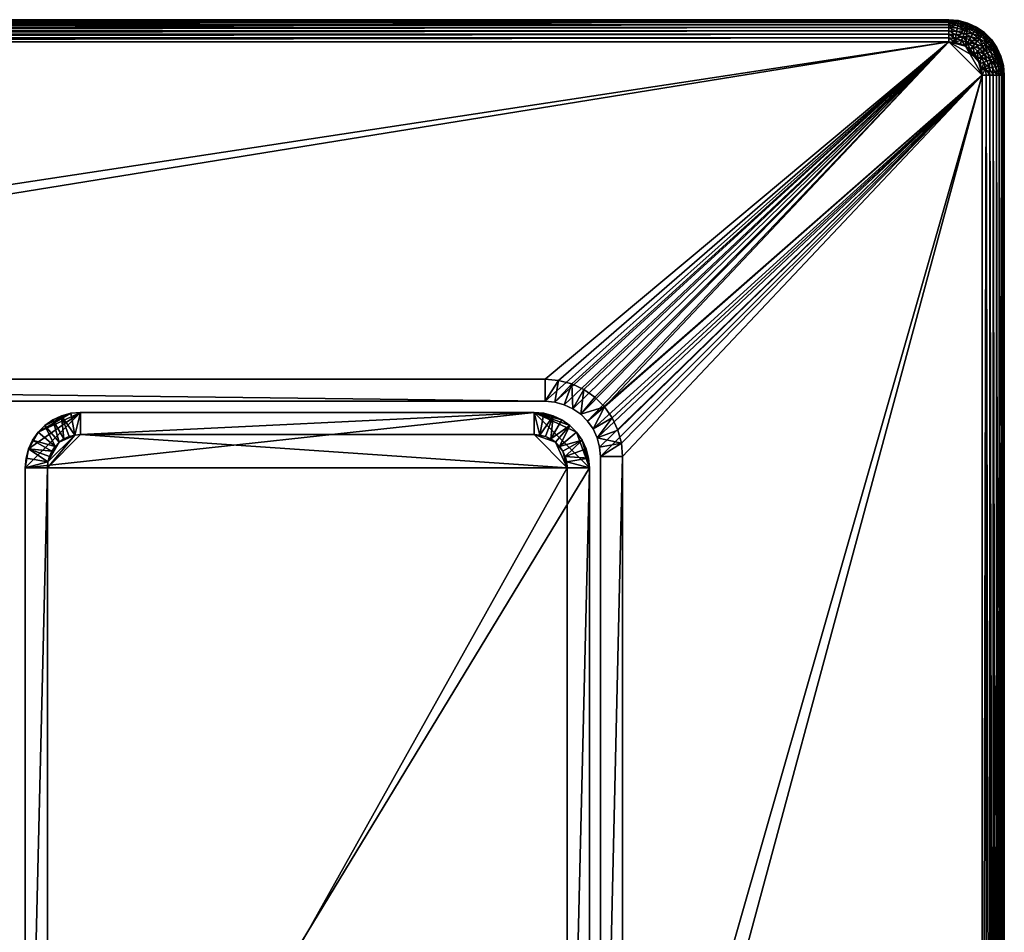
# Model space of a CAD drawing. Extents: x -124 to 124, y -82 to 82.
# Tile 4 of 4: x 34 to 124, y 0 to 82. Entities that reach past the tile are written whole.
import ezdxf

# ---------------------------------------------------------------- set-up
doc = ezdxf.new("R2010")
doc.units = 0

msp = doc.modelspace()

# ---------------------------------------------------------------- linework, layer by layer
for points in [[(118.5, 82.5), (-118.5, 82.5), (-118.5, 82.5, 8)], [(118.5, 82.5, 8), (118.5, 82.5), (-118.5, 82.5, 8)], [(118.5, 82.5), (118.5, 80.5), (-118.5, 80.5)], [(118.5, 82.5), (-118.5, 80.5), (-118.5, 82.5)], [(118.5, 82.5, 8), (-118.5, 82.5, 8), (-118.5, 82.469612, 8.347297)], [(118.5, 82.469612, 8.347297), (118.5, 82.5, 8), (-118.5, 82.469612, 8.347297)], [(118.5, 82.469612, 8.347297), (-118.5, 82.469612, 8.347297), (-118.5, 82.379387, 8.68404)], [(118.5, 82.379387, 8.68404), (118.5, 82.469612, 8.347297), (-118.5, 82.379387, 8.68404)], [(118.5, 82.379387, 8.68404), (-118.5, 82.379387, 8.68404), (-118.5, 82.232048, 9)], [(118.5, 82.232048, 9), (118.5, 82.379387, 8.68404), (-118.5, 82.232048, 9)], [(118.5, 82.232048, 9), (-118.5, 82.232048, 9), (-118.5, 82.032089, 9.285575)], [(118.5, 82.032089, 9.285575), (118.5, 82.232048, 9), (-118.5, 82.032089, 9.285575)], [(118.5, 82.032089, 9.285575), (-118.5, 82.032089, 9.285575), (-118.5, 81.785576, 9.532089)], [(118.5, 81.785576, 9.532089), (118.5, 82.032089, 9.285575), (-118.5, 81.785576, 9.532089)], [(119.36824, 82.424042), (118.5, 82.5), (118.5, 82.5, 8)], [(119.36824, 82.424042), (118.5, 82.5, 8), (119.36824, 82.424042, 8)], [(118.5, 82.5), (119.020943, 80.454422), (118.5, 80.5)], [(119.36824, 82.424042), (119.020943, 80.454422), (118.5, 82.5)], [(119.362968, 82.394119, 8.347297), (119.36824, 82.424042, 8), (118.5, 82.5, 8)], [(119.362968, 82.394119, 8.347297), (118.5, 82.5, 8), (118.5, 82.469612, 8.347297)], [(119.347298, 82.30526, 8.68404), (119.362968, 82.394119, 8.347297), (118.5, 82.469612, 8.347297)], [(119.347298, 82.30526, 8.68404), (118.5, 82.469612, 8.347297), (118.5, 82.379387, 8.68404)], [(119.321709, 82.160164, 9), (119.347298, 82.30526, 8.68404), (118.5, 82.379387, 8.68404)], [(119.321709, 82.160164, 9), (118.5, 82.379387, 8.68404), (118.5, 82.232048, 9)], [(119.286987, 81.963234, 9.285575), (118.5, 82.232048, 9), (118.5, 82.032089, 9.285575)], [(119.286987, 81.963234, 9.285575), (119.321709, 82.160164, 9), (118.5, 82.232048, 9)], [(119.244179, 81.720467, 9.532089), (118.5, 82.032089, 9.285575), (118.5, 81.785576, 9.532089)], [(119.244179, 81.720467, 9.532089), (119.286987, 81.963234, 9.285575), (118.5, 82.032089, 9.285575)], [(120.210098, 82.198463), (119.020943, 80.454422), (119.36824, 82.424042)], [(120.210098, 82.198463), (119.526062, 80.319077), (119.020943, 80.454422)], [(119.244179, 81.720467, 9.532089), (119.965752, 81.527122, 9.532089), (119.286987, 81.963234, 9.285575)], [(119.286987, 81.963234, 9.285575), (120.050064, 81.758774, 9.285575), (119.321709, 82.160164, 9)], [(119.286987, 81.963234, 9.285575), (119.965752, 81.527122, 9.532089), (120.050064, 81.758774, 9.285575)], [(119.321709, 82.160164, 9), (120.168846, 82.085121, 8.68404), (119.347298, 82.30526, 8.68404)], [(119.321709, 82.160164, 9), (120.118454, 81.946671, 9), (120.168846, 82.085121, 8.68404)], [(119.321709, 82.160164, 9), (120.050064, 81.758774, 9.285575), (120.118454, 81.946671, 9)], [(119.347298, 82.30526, 8.68404), (120.199707, 82.169914, 8.347297), (119.362968, 82.394119, 8.347297)], [(119.347298, 82.30526, 8.68404), (120.168846, 82.085121, 8.68404), (120.199707, 82.169914, 8.347297)], [(119.362968, 82.394119, 8.347297), (120.210098, 82.198463, 8), (119.36824, 82.424042, 8)], [(119.362968, 82.394119, 8.347297), (120.199707, 82.169914, 8.347297), (120.210098, 82.198463, 8)], [(120.210098, 82.198463), (119.36824, 82.424042, 8), (120.210098, 82.198463, 8)], [(120.210098, 82.198463), (119.36824, 82.424042), (119.36824, 82.424042, 8)], [(120.210098, 82.198463), (120, 80.098076), (119.526062, 80.319077)], [(121, 81.830124), (120, 80.098076), (120.210098, 82.198463)], [(120.050064, 81.758774, 9.285575), (120.866028, 81.598076, 9), (120.118454, 81.946671, 9)], [(120.118454, 81.946671, 9), (120.93969, 81.72567, 8.68404), (120.168846, 82.085121, 8.68404)], [(120.118454, 81.946671, 9), (120.866028, 81.598076, 9), (120.93969, 81.72567, 8.68404)], [(120.168846, 82.085121, 8.68404), (120.98481, 81.80381, 8.347297), (120.199707, 82.169914, 8.347297)], [(120.168846, 82.085121, 8.68404), (120.93969, 81.72567, 8.68404), (120.98481, 81.80381, 8.347297)], [(120.199707, 82.169914, 8.347297), (121, 81.830124, 8), (120.210098, 82.198463, 8)], [(120.199707, 82.169914, 8.347297), (120.98481, 81.80381, 8.347297), (121, 81.830124, 8)], [(121, 81.830124), (120.210098, 82.198463, 8), (121, 81.830124, 8)], [(121, 81.830124), (120.210098, 82.198463), (120.210098, 82.198463, 8)], [(118.5, 81.785576, 9.532089), (-118.5, 81.785576, 9.532089), (-118.5, 81.5, 9.732051)], [(118.5, 81.5, 9.732051), (118.5, 81.785576, 9.532089), (-118.5, 81.5, 9.732051)], [(118.5, 81.5, 9.732051), (-118.5, 81.5, 9.732051), (-118.5, 81.184044, 9.879385)], [(118.5, 81.184044, 9.879385), (118.5, 81.5, 9.732051), (-118.5, 81.184044, 9.879385)], [(118.5, 81.184044, 9.879385), (-118.5, 81.184044, 9.879385), (-118.5, 80.847298, 9.969616)], [(118.5, 80.847298, 9.969616), (118.5, 81.184044, 9.879385), (-118.5, 80.847298, 9.969616)], [(119.194595, 81.439232, 9.732051), (118.5, 81.785576, 9.532089), (118.5, 81.5, 9.732051)], [(119.194595, 81.439232, 9.732051), (119.244179, 81.720467, 9.532089), (118.5, 81.785576, 9.532089)], [(119.139725, 81.128075, 9.879385), (118.5, 81.5, 9.732051), (118.5, 81.184044, 9.879385)], [(119.139725, 81.128075, 9.879385), (119.194595, 81.439232, 9.732051), (118.5, 81.5, 9.732051)], [(119.081253, 80.79644, 9.969616), (118.5, 81.184044, 9.879385), (118.5, 80.847298, 9.969616)], [(119.081253, 80.79644, 9.969616), (119.139725, 81.128075, 9.879385), (118.5, 81.184044, 9.879385)], [(119.081253, 80.79644, 9.969616), (119.760017, 80.961868, 9.879385), (119.139725, 81.128075, 9.879385)], [(119.139725, 81.128075, 9.879385), (119.86808, 81.258774, 9.732051), (119.194595, 81.439232, 9.732051)], [(119.139725, 81.128075, 9.879385), (119.760017, 80.961868, 9.879385), (119.86808, 81.258774, 9.732051)], [(119.194595, 81.439232, 9.732051), (119.965752, 81.527122, 9.532089), (119.244179, 81.720467, 9.532089)], [(119.194595, 81.439232, 9.732051), (119.86808, 81.258774, 9.732051), (119.965752, 81.527122, 9.532089)], [(119.760017, 80.961868, 9.879385), (120.5, 80.964104, 9.732051), (119.86808, 81.258774, 9.732051)], [(119.86808, 81.258774, 9.732051), (120.642784, 81.211418, 9.532089), (119.965752, 81.527122, 9.532089)], [(119.86808, 81.258774, 9.732051), (120.5, 80.964104, 9.732051), (120.642784, 81.211418, 9.532089)], [(119.965752, 81.527122, 9.532089), (120.642784, 81.211418, 9.532089), (120.050064, 81.758774, 9.285575)], [(121.713936, 81.330223), (120, 80.098076), (121, 81.830124)], [(121.713936, 81.330223), (120.42836, 79.798134), (120, 80.098076)], [(120.050064, 81.758774, 9.285575), (120.642784, 81.211418, 9.532089), (120.766045, 81.424904, 9.285575)], [(120.050064, 81.758774, 9.285575), (120.766045, 81.424904, 9.285575), (120.866028, 81.598076, 9)], [(122.330223, 80.713936), (120.42836, 79.798134), (121.713936, 81.330223)], [(120.5, 80.964104, 9.732051), (121.254715, 80.782944, 9.532089), (120.642784, 81.211418, 9.532089)], [(120.642784, 81.211418, 9.532089), (121.41317, 80.971779, 9.285575), (120.766045, 81.424904, 9.285575)], [(120.642784, 81.211418, 9.532089), (121.254715, 80.782944, 9.532089), (121.41317, 80.971779, 9.285575)], [(120.766045, 81.424904, 9.285575), (121.541702, 81.124962, 9), (120.866028, 81.598076, 9)], [(120.766045, 81.424904, 9.285575), (121.41317, 80.971779, 9.285575), (121.541702, 81.124962, 9)], [(120.866028, 81.598076, 9), (121.636406, 81.237823, 8.68404), (120.93969, 81.72567, 8.68404)], [(120.866028, 81.598076, 9), (121.541702, 81.124962, 9), (121.636406, 81.237823, 8.68404)], [(120.93969, 81.72567, 8.68404), (121.694405, 81.306946, 8.347297), (120.98481, 81.80381, 8.347297)], [(120.93969, 81.72567, 8.68404), (121.636406, 81.237823, 8.68404), (121.694405, 81.306946, 8.347297)], [(120.98481, 81.80381, 8.347297), (121.713936, 81.330223, 8), (121, 81.830124, 8)], [(120.98481, 81.80381, 8.347297), (121.694405, 81.306946, 8.347297), (121.713936, 81.330223, 8)], [(121.713936, 81.330223), (121, 81.830124, 8), (121.713936, 81.330223, 8)], [(121.713936, 81.330223), (121, 81.830124), (121, 81.830124, 8)], [(121.41317, 80.971779, 9.285575), (121.971779, 80.41317, 9.285575), (121.541702, 81.124962, 9)], [(121.541702, 81.124962, 9), (122.237823, 80.636406, 8.68404), (121.636406, 81.237823, 8.68404)], [(121.541702, 81.124962, 9), (122.124962, 80.541702, 9), (122.237823, 80.636406, 8.68404)], [(121.541702, 81.124962, 9), (121.971779, 80.41317, 9.285575), (122.124962, 80.541702, 9)], [(121.636406, 81.237823, 8.68404), (122.306946, 80.694405, 8.347297), (121.694405, 81.306946, 8.347297)], [(121.636406, 81.237823, 8.68404), (122.237823, 80.636406, 8.68404), (122.306946, 80.694405, 8.347297)], [(121.694405, 81.306946, 8.347297), (122.330223, 80.713936, 8), (121.713936, 81.330223, 8)], [(121.694405, 81.306946, 8.347297), (122.306946, 80.694405, 8.347297), (122.330223, 80.713936, 8)], [(122.330223, 80.713936), (121.713936, 81.330223, 8), (122.330223, 80.713936, 8)], [(122.330223, 80.713936), (121.713936, 81.330223), (121.713936, 81.330223, 8)], [(118.5, 80.847298, 9.969616), (-118.5, 80.847298, 9.969616), (-118.5, 80.5, 10)], [(118.5, 80.5, 10), (118.5, 80.847298, 9.969616), (-118.5, 80.5, 10)], [(118.5, 80.5, 10), (-118.5, 80.5, 10), (-82, 48, 10)], [(118.5, 80.5), (-118.5, 80.5, 8), (-118.5, 80.5)], [(118.5, 80.5, 8), (-118.5, 80.5, 8), (118.5, 80.5)], [(118.5, 80.5, 8), (-82, 50, 8), (-118.5, 80.5, 8)], [(118.5, 80.5, 10), (-82, 48, 10), (82, 48, 10)], [(118.5, 80.5, 8), (82, 50, 8), (-82, 50, 8)], [(118.5, 80.5, 10), (82, 48, 10), (82.86824, 47.924038, 10)], [(118.5, 80.5, 8), (83.215538, 49.893654, 8), (82, 50, 8)], [(118.5, 80.5, 10), (82.86824, 47.924038, 10), (83.710098, 47.698463, 10)], [(118.5, 80.5, 8), (84.394142, 49.577847, 8), (83.215538, 49.893654, 8)], [(118.5, 80.5, 10), (83.710098, 47.698463, 10), (84.5, 47.330128, 10)], [(118.5, 80.5, 8), (85.5, 49.06218, 8), (84.394142, 49.577847, 8)], [(118.5, 80.5, 10), (84.5, 47.330128, 10), (85.213936, 46.830223, 10)], [(118.5, 80.5, 10), (85.213936, 46.830223, 10), (85.830223, 46.21394, 10)], [(118.5, 80.5, 8), (86.499512, 48.362312, 8), (85.5, 49.06218, 8)], [(118.5, 80.5, 10), (85.830223, 46.21394, 10), (121.5, 77.5, 10)], [(118.5, 80.5, 8), (87.362312, 47.499512, 8), (86.499512, 48.362312, 8)], [(118.5, 80.5, 8), (121.5, 77.5, 8), (87.362312, 47.499512, 8)], [(118.5, 80.5, 10), (119.020943, 80.454422, 10), (118.5, 80.847298, 9.969616)], [(119.081253, 80.79644, 9.969616), (118.5, 80.847298, 9.969616), (119.020943, 80.454422, 10)], [(119.526062, 80.319077, 10), (119.020943, 80.454422, 10), (118.5, 80.5, 10)], [(121.098076, 79, 10), (118.5, 80.5, 10), (121.5, 77.5, 10)], [(120, 80.098076, 10), (118.5, 80.5, 10), (121.098076, 79, 10)], [(120, 80.098076, 10), (119.526062, 80.319077, 10), (118.5, 80.5, 10)], [(119.020943, 80.454422), (119.020943, 80.454422, 8), (118.5, 80.5, 8)], [(119.020943, 80.454422), (118.5, 80.5, 8), (118.5, 80.5)], [(119.526062, 80.319077, 8), (118.5, 80.5, 8), (119.020943, 80.454422, 8)], [(120, 80.098076, 8), (121.5, 77.5, 8), (118.5, 80.5, 8)], [(120, 80.098076, 8), (118.5, 80.5, 8), (119.526062, 80.319077, 8)], [(119.081253, 80.79644, 9.969616), (119.020943, 80.454422, 10), (119.644844, 80.645432, 9.969616)], [(119.644844, 80.645432, 9.969616), (119.020943, 80.454422, 10), (119.526062, 80.319077, 10)], [(119.526062, 80.319077), (119.526062, 80.319077, 8), (119.020943, 80.454422, 8)], [(119.526062, 80.319077), (119.020943, 80.454422, 8), (119.020943, 80.454422)], [(119.081253, 80.79644, 9.969616), (119.644844, 80.645432, 9.969616), (119.760017, 80.961868, 9.879385)], [(119.644844, 80.645432, 9.969616), (119.526062, 80.319077, 10), (120, 80.098076, 10)], [(120, 80.098076), (120, 80.098076, 8), (119.526062, 80.319077, 8)], [(120, 80.098076), (119.526062, 80.319077, 8), (119.526062, 80.319077)], [(119.644844, 80.645432, 9.969616), (120.173645, 80.398842, 9.969616), (119.760017, 80.961868, 9.879385)], [(119.644844, 80.645432, 9.969616), (120, 80.098076, 10), (120.173645, 80.398842, 9.969616)], [(119.760017, 80.961868, 9.879385), (120.342018, 80.690475, 9.879385), (120.5, 80.964104, 9.732051)], [(119.760017, 80.961868, 9.879385), (120.173645, 80.398842, 9.969616), (120.342018, 80.690475, 9.879385)], [(120.173645, 80.398842, 9.969616), (120, 80.098076, 10), (120.42836, 79.798134, 10)], [(120.173645, 80.398842, 9.969616), (120.868057, 80.322136, 9.879385), (120.342018, 80.690475, 9.879385)], [(120.173645, 80.398842, 9.969616), (120.651604, 80.064178, 9.969616), (120.868057, 80.322136, 9.879385)], [(120.173645, 80.398842, 9.969616), (120.42836, 79.798134, 10), (120.651604, 80.064178, 9.969616)], [(120.342018, 80.690475, 9.879385), (121.071152, 80.564178, 9.732051), (120.5, 80.964104, 9.732051)], [(120.342018, 80.690475, 9.879385), (120.868057, 80.322136, 9.879385), (121.071152, 80.564178, 9.732051)], [(122.330223, 80.713936), (120.798134, 79.42836), (120.42836, 79.798134)], [(120.5, 80.964104, 9.732051), (121.071152, 80.564178, 9.732051), (121.254715, 80.782944, 9.532089)], [(120.651604, 80.064178, 9.969616), (121.322136, 79.868057, 9.879385), (120.868057, 80.322136, 9.879385)], [(122.330223, 80.713936), (122.830124, 80), (120.798134, 79.42836)], [(120.868057, 80.322136, 9.879385), (121.564178, 80.071152, 9.732051), (121.071152, 80.564178, 9.732051)], [(120.868057, 80.322136, 9.879385), (121.322136, 79.868057, 9.879385), (121.564178, 80.071152, 9.732051)], [(121.071152, 80.564178, 9.732051), (121.564178, 80.071152, 9.732051), (121.254715, 80.782944, 9.532089)], [(121.254715, 80.782944, 9.532089), (121.971779, 80.41317, 9.285575), (121.41317, 80.971779, 9.285575)], [(121.254715, 80.782944, 9.532089), (121.564178, 80.071152, 9.732051), (121.782944, 80.254715, 9.532089)], [(121.254715, 80.782944, 9.532089), (121.782944, 80.254715, 9.532089), (121.971779, 80.41317, 9.285575)], [(121.564178, 80.071152, 9.732051), (121.964104, 79.5, 9.732051), (121.782944, 80.254715, 9.532089)], [(121.782944, 80.254715, 9.532089), (122.424904, 79.766045, 9.285575), (121.971779, 80.41317, 9.285575)], [(121.782944, 80.254715, 9.532089), (122.211418, 79.642784, 9.532089), (122.424904, 79.766045, 9.285575)], [(121.782944, 80.254715, 9.532089), (121.964104, 79.5, 9.732051), (122.211418, 79.642784, 9.532089)], [(121.971779, 80.41317, 9.285575), (122.598076, 79.866028, 9), (122.124962, 80.541702, 9)], [(121.971779, 80.41317, 9.285575), (122.424904, 79.766045, 9.285575), (122.598076, 79.866028, 9)], [(122.124962, 80.541702, 9), (122.72567, 79.93969, 8.68404), (122.237823, 80.636406, 8.68404)], [(122.124962, 80.541702, 9), (122.598076, 79.866028, 9), (122.72567, 79.93969, 8.68404)], [(122.237823, 80.636406, 8.68404), (122.80381, 79.98481, 8.347297), (122.306946, 80.694405, 8.347297)], [(122.237823, 80.636406, 8.68404), (122.72567, 79.93969, 8.68404), (122.80381, 79.98481, 8.347297)], [(122.306946, 80.694405, 8.347297), (122.830124, 80, 8), (122.330223, 80.713936, 8)], [(122.306946, 80.694405, 8.347297), (122.80381, 79.98481, 8.347297), (122.830124, 80, 8)], [(122.830124, 80), (122.330223, 80.713936, 8), (122.830124, 80, 8)], [(122.830124, 80), (122.330223, 80.713936), (122.330223, 80.713936, 8)], [(120.42836, 79.798134, 10), (120, 80.098076, 10), (121.098076, 79, 10)], [(120.42836, 79.798134), (120.42836, 79.798134, 8), (120, 80.098076, 8)], [(120.42836, 79.798134), (120, 80.098076, 8), (120, 80.098076)], [(120, 80.098076, 8), (121.319077, 78.526062, 8), (121.5, 77.5, 8)], [(120.798134, 79.42836, 8), (120, 80.098076, 8), (120.42836, 79.798134, 8)], [(120.798134, 79.42836, 8), (121.319077, 78.526062, 8), (120, 80.098076, 8)], [(120.651604, 80.064178, 9.969616), (120.42836, 79.798134, 10), (120.798134, 79.42836, 10)], [(120.42836, 79.798134, 10), (121.098076, 79, 10), (120.798134, 79.42836, 10)], [(120.798134, 79.42836), (120.798134, 79.42836, 8), (120.42836, 79.798134, 8)], [(120.798134, 79.42836), (120.42836, 79.798134, 8), (120.42836, 79.798134)], [(120.651604, 80.064178, 9.969616), (120.798134, 79.42836, 10), (121.064178, 79.651604, 9.969616)], [(120.651604, 80.064178, 9.969616), (121.064178, 79.651604, 9.969616), (121.322136, 79.868057, 9.879385)], [(122.830124, 80), (121.098076, 79), (120.798134, 79.42836)], [(121.064178, 79.651604, 9.969616), (120.798134, 79.42836, 10), (121.098076, 79, 10)], [(121.098076, 79), (121.098076, 79, 8), (120.798134, 79.42836, 8)], [(121.098076, 79), (120.798134, 79.42836, 8), (120.798134, 79.42836)], [(120.798134, 79.42836, 8), (121.098076, 79, 8), (121.319077, 78.526062, 8)], [(121.064178, 79.651604, 9.969616), (121.690475, 79.342018, 9.879385), (121.322136, 79.868057, 9.879385)], [(121.064178, 79.651604, 9.969616), (121.098076, 79, 10), (121.398842, 79.173645, 9.969616)], [(121.064178, 79.651604, 9.969616), (121.398842, 79.173645, 9.969616), (121.690475, 79.342018, 9.879385)], [(122.830124, 80), (123.198463, 79.210098), (121.098076, 79)], [(123.198463, 79.210098), (121.319077, 78.526062), (121.098076, 79)], [(123.198463, 79.210098), (121.454422, 78.020943), (121.319077, 78.526062)], [(121.322136, 79.868057, 9.879385), (121.690475, 79.342018, 9.879385), (121.564178, 80.071152, 9.732051)], [(121.398842, 79.173645, 9.969616), (121.961868, 78.760017, 9.879385), (121.690475, 79.342018, 9.879385)], [(123.198463, 79.210098), (123.424042, 78.36824), (121.454422, 78.020943)], [(121.564178, 80.071152, 9.732051), (121.690475, 79.342018, 9.879385), (121.964104, 79.5, 9.732051)], [(121.690475, 79.342018, 9.879385), (122.258774, 78.86808, 9.732051), (121.964104, 79.5, 9.732051)], [(121.690475, 79.342018, 9.879385), (121.961868, 78.760017, 9.879385), (122.258774, 78.86808, 9.732051)], [(121.964104, 79.5, 9.732051), (122.527122, 78.965752, 9.532089), (122.211418, 79.642784, 9.532089)], [(121.964104, 79.5, 9.732051), (122.258774, 78.86808, 9.732051), (122.527122, 78.965752, 9.532089)], [(122.211418, 79.642784, 9.532089), (122.758774, 79.050064, 9.285575), (122.424904, 79.766045, 9.285575)], [(122.211418, 79.642784, 9.532089), (122.527122, 78.965752, 9.532089), (122.758774, 79.050064, 9.285575)], [(122.424904, 79.766045, 9.285575), (122.946671, 79.118454, 9), (122.598076, 79.866028, 9)], [(122.424904, 79.766045, 9.285575), (122.758774, 79.050064, 9.285575), (122.946671, 79.118454, 9)], [(122.598076, 79.866028, 9), (123.085121, 79.168846, 8.68404), (122.72567, 79.93969, 8.68404)], [(122.598076, 79.866028, 9), (122.946671, 79.118454, 9), (123.085121, 79.168846, 8.68404)], [(122.72567, 79.93969, 8.68404), (123.169914, 79.199707, 8.347297), (122.80381, 79.98481, 8.347297)], [(122.72567, 79.93969, 8.68404), (123.085121, 79.168846, 8.68404), (123.169914, 79.199707, 8.347297)], [(122.80381, 79.98481, 8.347297), (123.198463, 79.210098, 8), (122.830124, 80, 8)], [(122.80381, 79.98481, 8.347297), (123.169914, 79.199707, 8.347297), (123.198463, 79.210098, 8)], [(122.830124, 80), (122.830124, 80, 8), (123.198463, 79.210098, 8)], [(123.198463, 79.210098), (122.830124, 80), (123.198463, 79.210098, 8)], [(123.169914, 79.199707, 8.347297), (123.424042, 78.36824, 8), (123.198463, 79.210098, 8)], [(123.424042, 78.36824), (123.198463, 79.210098, 8), (123.424042, 78.36824, 8)], [(123.424042, 78.36824), (123.198463, 79.210098), (123.198463, 79.210098, 8)], [(121.398842, 79.173645, 9.969616), (121.098076, 79, 10), (121.319077, 78.526062, 10)], [(121.098076, 79, 10), (121.5, 77.5, 10), (121.319077, 78.526062, 10)], [(121.098076, 79), (121.319077, 78.526062, 8), (121.098076, 79, 8)], [(121.319077, 78.526062), (121.319077, 78.526062, 8), (121.098076, 79)], [(121.398842, 79.173645, 9.969616), (121.319077, 78.526062, 10), (121.645432, 78.644844, 9.969616)], [(121.645432, 78.644844, 9.969616), (121.319077, 78.526062, 10), (121.454422, 78.020943, 10)], [(121.319077, 78.526062, 10), (121.5, 77.5, 10), (121.454422, 78.020943, 10)], [(121.454422, 78.020943), (121.454422, 78.020943, 8), (121.319077, 78.526062, 8)], [(121.454422, 78.020943), (121.319077, 78.526062, 8), (121.319077, 78.526062)], [(121.319077, 78.526062, 8), (121.454422, 78.020943, 8), (121.5, 77.5, 8)], [(121.398842, 79.173645, 9.969616), (121.645432, 78.644844, 9.969616), (121.961868, 78.760017, 9.879385)], [(121.645432, 78.644844, 9.969616), (121.454422, 78.020943, 10), (121.79644, 78.081253, 9.969616)], [(123.424042, 78.36824), (123.5, 77.5), (121.454422, 78.020943)], [(121.645432, 78.644844, 9.969616), (122.128075, 78.139725, 9.879385), (121.961868, 78.760017, 9.879385)], [(121.645432, 78.644844, 9.969616), (121.79644, 78.081253, 9.969616), (122.128075, 78.139725, 9.879385)], [(121.961868, 78.760017, 9.879385), (122.128075, 78.139725, 9.879385), (122.258774, 78.86808, 9.732051)], [(122.258774, 78.86808, 9.732051), (122.128075, 78.139725, 9.879385), (122.439232, 78.194595, 9.732051)], [(122.258774, 78.86808, 9.732051), (122.720467, 78.244179, 9.532089), (122.527122, 78.965752, 9.532089)], [(122.258774, 78.86808, 9.732051), (122.439232, 78.194595, 9.732051), (122.720467, 78.244179, 9.532089)], [(122.527122, 78.965752, 9.532089), (122.963234, 78.286987, 9.285575), (122.758774, 79.050064, 9.285575)], [(122.527122, 78.965752, 9.532089), (122.720467, 78.244179, 9.532089), (122.963234, 78.286987, 9.285575)], [(122.758774, 79.050064, 9.285575), (123.160164, 78.321709, 9), (122.946671, 79.118454, 9)], [(122.758774, 79.050064, 9.285575), (122.963234, 78.286987, 9.285575), (123.160164, 78.321709, 9)], [(122.946671, 79.118454, 9), (123.30526, 78.347298, 8.68404), (123.085121, 79.168846, 8.68404)], [(122.946671, 79.118454, 9), (123.160164, 78.321709, 9), (123.30526, 78.347298, 8.68404)], [(122.963234, 78.286987, 9.285575), (123.232048, 77.5, 9), (123.160164, 78.321709, 9)], [(123.085121, 79.168846, 8.68404), (123.394119, 78.362968, 8.347297), (123.169914, 79.199707, 8.347297)], [(123.085121, 79.168846, 8.68404), (123.30526, 78.347298, 8.68404), (123.394119, 78.362968, 8.347297)], [(123.160164, 78.321709, 9), (123.379387, 77.5, 8.68404), (123.30526, 78.347298, 8.68404)], [(123.160164, 78.321709, 9), (123.232048, 77.5, 9), (123.379387, 77.5, 8.68404)], [(123.169914, 79.199707, 8.347297), (123.394119, 78.362968, 8.347297), (123.424042, 78.36824, 8)], [(123.30526, 78.347298, 8.68404), (123.469612, 77.5, 8.347297), (123.394119, 78.362968, 8.347297)], [(123.30526, 78.347298, 8.68404), (123.379387, 77.5, 8.68404), (123.469612, 77.5, 8.347297)], [(123.394119, 78.362968, 8.347297), (123.5, 77.5, 8), (123.424042, 78.36824, 8)], [(123.394119, 78.362968, 8.347297), (123.469612, 77.5, 8.347297), (123.5, 77.5, 8)], [(123.5, 77.5), (123.424042, 78.36824, 8), (123.5, 77.5, 8)], [(123.5, 77.5), (123.424042, 78.36824), (123.424042, 78.36824, 8)], [(121.5, 77.5, 10), (85.830223, 46.21394, 10), (86.330124, 45.5, 10)], [(121.5, 77.5, 10), (86.330124, 45.5, 10), (86.698463, 44.710102, 10)], [(121.5, 77.5, 10), (86.698463, 44.710102, 10), (86.924042, 43.86824, 10)], [(121.5, 77.5, 10), (86.924042, 43.86824, 10), (87, 43, 10)], [(121.5, 77.5, 10), (87, -43, 10), (121.5, -77.5, 10)], [(121.5, 77.5, 10), (87, 43, 10), (87, -43, 10)], [(121.5, 77.5, 8), (88.06218, 46.5, 8), (87.362312, 47.499512, 8)], [(121.5, 77.5, 8), (88.57785, 45.394142, 8), (88.06218, 46.5, 8)], [(121.5, 77.5, 8), (88.893654, 44.215538, 8), (88.57785, 45.394142, 8)], [(121.5, 77.5, 8), (89, 43, 8), (88.893654, 44.215538, 8)], [(121.5, 77.5, 8), (89, -43, 8), (89, 43, 8)], [(121.5, 77.5, 8), (121.5, -77.5, 8), (89, -43, 8)], [(121.79644, 78.081253, 9.969616), (121.454422, 78.020943, 10), (121.5, 77.5, 10)], [(123.5, 77.5), (121.5, 77.5), (121.454422, 78.020943)], [(121.5, 77.5), (121.5, 77.5, 8), (121.454422, 78.020943, 8)], [(121.5, 77.5), (121.454422, 78.020943, 8), (121.454422, 78.020943)], [(121.79644, 78.081253, 9.969616), (121.5, 77.5, 10), (121.847298, 77.5, 9.969616)], [(123.5, 77.5), (121.5, -77.5), (121.5, 77.5)], [(123.5, 77.5), (123.5, -77.5), (121.5, -77.5)], [(121.5, -77.5, 10), (121.847298, 77.5, 9.969616), (121.5, 77.5, 10)], [(121.5, -77.5, 10), (121.847298, -77.5, 9.969616), (121.847298, 77.5, 9.969616)], [(121.5, -77.5, 8), (121.5, 77.5, 8), (121.5, 77.5)], [(121.5, -77.5, 8), (121.5, 77.5), (121.5, -77.5)], [(121.79644, 78.081253, 9.969616), (122.184044, 77.5, 9.879385), (122.128075, 78.139725, 9.879385)], [(121.79644, 78.081253, 9.969616), (121.847298, 77.5, 9.969616), (122.184044, 77.5, 9.879385)], [(122.184044, -77.5, 9.879385), (122.184044, 77.5, 9.879385), (121.847298, 77.5, 9.969616)], [(121.847298, -77.5, 9.969616), (122.184044, -77.5, 9.879385), (121.847298, 77.5, 9.969616)], [(122.128075, 78.139725, 9.879385), (122.5, 77.5, 9.732051), (122.439232, 78.194595, 9.732051)], [(122.128075, 78.139725, 9.879385), (122.184044, 77.5, 9.879385), (122.5, 77.5, 9.732051)], [(122.5, -77.5, 9.732051), (122.5, 77.5, 9.732051), (122.184044, 77.5, 9.879385)], [(122.184044, -77.5, 9.879385), (122.5, -77.5, 9.732051), (122.184044, 77.5, 9.879385)], [(122.439232, 78.194595, 9.732051), (122.785576, 77.5, 9.532089), (122.720467, 78.244179, 9.532089)], [(122.439232, 78.194595, 9.732051), (122.5, 77.5, 9.732051), (122.785576, 77.5, 9.532089)], [(122.785576, -77.5, 9.532089), (122.785576, 77.5, 9.532089), (122.5, 77.5, 9.732051)], [(122.5, -77.5, 9.732051), (122.785576, -77.5, 9.532089), (122.5, 77.5, 9.732051)], [(122.720467, 78.244179, 9.532089), (123.032089, 77.5, 9.285575), (122.963234, 78.286987, 9.285575)], [(122.720467, 78.244179, 9.532089), (122.785576, 77.5, 9.532089), (123.032089, 77.5, 9.285575)], [(123.032089, -77.5, 9.285575), (123.032089, 77.5, 9.285575), (122.785576, 77.5, 9.532089)], [(122.785576, -77.5, 9.532089), (123.032089, -77.5, 9.285575), (122.785576, 77.5, 9.532089)], [(122.963234, 78.286987, 9.285575), (123.032089, 77.5, 9.285575), (123.232048, 77.5, 9)], [(123.232048, -77.5, 9), (123.232048, 77.5, 9), (123.032089, 77.5, 9.285575)], [(123.032089, -77.5, 9.285575), (123.232048, -77.5, 9), (123.032089, 77.5, 9.285575)], [(123.379387, -77.5, 8.68404), (123.379387, 77.5, 8.68404), (123.232048, 77.5, 9)], [(123.232048, -77.5, 9), (123.379387, -77.5, 8.68404), (123.232048, 77.5, 9)], [(123.469612, -77.5, 8.347297), (123.469612, 77.5, 8.347297), (123.379387, 77.5, 8.68404)], [(123.379387, -77.5, 8.68404), (123.469612, -77.5, 8.347297), (123.379387, 77.5, 8.68404)], [(123.5, -77.5, 8), (123.5, 77.5, 8), (123.469612, 77.5, 8.347297)], [(123.469612, -77.5, 8.347297), (123.5, -77.5, 8), (123.469612, 77.5, 8.347297)], [(123.5, -77.5, 8), (123.5, -77.5), (123.5, 77.5)], [(123.5, -77.5, 8), (123.5, 77.5), (123.5, 77.5, 8)], [(82, 48), (-82, 48), (-82, 50)], [(82, 50), (82, 48), (-82, 50)], [(82, 50, 8), (82, 50), (-82, 50)], [(82, 50, 8), (-82, 50), (-82, 50, 8)], [(83.215538, 49.893654), (82, 48), (82, 50)], [(83.215538, 49.893654), (82, 50), (82, 50, 8)], [(83.215538, 49.893654), (82, 50, 8), (83.215538, 49.893654, 8)], [(83.215538, 49.893654), (82.86824, 47.924038), (82, 48)], [(84.394142, 49.577847), (82.86824, 47.924038), (83.215538, 49.893654)], [(84.394142, 49.577847), (83.215538, 49.893654, 8), (84.394142, 49.577847, 8)], [(84.394142, 49.577847), (83.215538, 49.893654), (83.215538, 49.893654, 8)], [(84.394142, 49.577847), (83.710098, 47.698463), (82.86824, 47.924038)], [(84.394142, 49.577847), (84.5, 47.330128), (83.710098, 47.698463)], [(85.5, 49.06218), (84.5, 47.330128), (84.394142, 49.577847)], [(85.5, 49.06218), (84.394142, 49.577847, 8), (85.5, 49.06218, 8)], [(85.5, 49.06218), (84.394142, 49.577847), (84.394142, 49.577847, 8)], [(85.5, 49.06218), (85.213936, 46.830223), (84.5, 47.330128)], [(86.499512, 48.362312), (85.213936, 46.830223), (85.5, 49.06218)], [(86.499512, 48.362312), (85.5, 49.06218, 8), (86.499512, 48.362312, 8)], [(86.499512, 48.362312), (85.5, 49.06218), (85.5, 49.06218, 8)], [(87.362312, 47.499512), (85.213936, 46.830223), (86.499512, 48.362312)], [(87.362312, 47.499512), (86.499512, 48.362312, 8), (87.362312, 47.499512, 8)], [(87.362312, 47.499512), (86.499512, 48.362312), (86.499512, 48.362312, 8)], [(82, 48), (-82, 48, 10), (-82, 48)], [(82, 48, 10), (-82, 48, 10), (82, 48)], [(82, 48), (82.86824, 47.924038, 10), (82, 48, 10)], [(82.86824, 47.924038), (82.86824, 47.924038, 10), (82, 48)], [(82.86824, 47.924038), (83.710098, 47.698463, 10), (82.86824, 47.924038, 10)], [(83.710098, 47.698463), (83.710098, 47.698463, 10), (82.86824, 47.924038)], [(83.710098, 47.698463), (84.5, 47.330128, 10), (83.710098, 47.698463, 10)], [(84.5, 47.330128), (84.5, 47.330128, 10), (83.710098, 47.698463)], [(85.213936, 46.830223), (85.213936, 46.830223, 10), (84.5, 47.330128, 10)], [(85.213936, 46.830223), (84.5, 47.330128, 10), (84.5, 47.330128)], [(87.362312, 47.499512), (85.830223, 46.21394), (85.213936, 46.830223)], [(87.362312, 47.499512), (86.330124, 45.5), (85.830223, 46.21394)], [(87.362312, 47.499512), (88.06218, 46.5), (86.330124, 45.5)], [(88.06218, 46.5), (87.362312, 47.499512, 8), (88.06218, 46.5, 8)], [(88.06218, 46.5), (87.362312, 47.499512), (87.362312, 47.499512, 8)], [(40, 47, 10), (35.301537, 43.710102, 10), (35, 42, 10)], [(81, 47, 10), (40, 47, 10), (35, 42, 10)], [(81, 47, 10), (35, 42, 10), (86, 42, 10)], [(40, 47, 10), (36.169777, 45.21394, 10), (35.301537, 43.710102, 10)], [(40, 47, 10), (39.13176, 46.924038, 10), (36.169777, 45.21394, 10)], [(39.13176, 46.924038, 10), (36.78606, 45.830223, 10), (36.169777, 45.21394, 10)], [(39.13176, 46.924038, 10), (37.5, 46.330128, 10), (36.78606, 45.830223, 10)], [(37.5, 46.330128), (38.071636, 44.298134), (36.78606, 45.830223)], [(37.5, 46.330128), (36.78606, 45.830223, 10), (37.5, 46.330128, 10)], [(37.5, 46.330128), (36.78606, 45.830223), (36.78606, 45.830223, 10)], [(39.13176, 46.924038, 10), (38.289898, 46.698463, 10), (37.5, 46.330128, 10)], [(38.289898, 46.698463), (38.5, 44.598076), (37.5, 46.330128)], [(38.289898, 46.698463), (37.5, 46.330128, 10), (38.289898, 46.698463, 10)], [(38.289898, 46.698463), (37.5, 46.330128), (37.5, 46.330128, 10)], [(37.5, 46.330128), (38.5, 44.598076), (38.071636, 44.298134)], [(39.13176, 46.924038), (39.479057, 44.954422), (38.289898, 46.698463)], [(39.13176, 46.924038), (38.289898, 46.698463, 10), (39.13176, 46.924038, 10)], [(39.13176, 46.924038), (38.289898, 46.698463), (38.289898, 46.698463, 10)], [(38.289898, 46.698463), (38.973938, 44.819077), (38.5, 44.598076)], [(38.289898, 46.698463), (39.479057, 44.954422), (38.973938, 44.819077)], [(40, 47), (39.479057, 44.954422), (39.13176, 46.924038)], [(39.13176, 46.924038), (39.13176, 46.924038, 10), (40, 47, 10)], [(40, 47), (39.13176, 46.924038), (40, 47, 10)], [(40, 47), (40, 45), (39.479057, 44.954422)], [(81, 47), (40, 45), (40, 47)], [(81, 47), (81, 45), (40, 45)], [(40, 47, 10), (81, 47), (40, 47)], [(40, 47, 10), (81, 47, 10), (81, 47)], [(81, 47), (81.520943, 44.954422), (81, 45)], [(81.86824, 46.924038), (81.520943, 44.954422), (81, 47)], [(81, 47), (81, 47, 10), (81.86824, 46.924038, 10)], [(81.86824, 46.924038), (81, 47), (81.86824, 46.924038, 10)], [(82.710098, 46.698463, 10), (81.86824, 46.924038, 10), (81, 47, 10)], [(83.5, 46.330128, 10), (82.710098, 46.698463, 10), (81, 47, 10)], [(84.213936, 45.830223, 10), (83.5, 46.330128, 10), (81, 47, 10)], [(84.830223, 45.21394, 10), (81, 47, 10), (86, 42, 10)], [(84.830223, 45.21394, 10), (84.213936, 45.830223, 10), (81, 47, 10)], [(82.710098, 46.698463), (81.520943, 44.954422), (81.86824, 46.924038)], [(82.710098, 46.698463), (82.026062, 44.819077), (81.520943, 44.954422)], [(81.86824, 46.924038), (81.86824, 46.924038, 10), (82.710098, 46.698463, 10)], [(82.710098, 46.698463), (81.86824, 46.924038), (82.710098, 46.698463, 10)], [(82.710098, 46.698463), (82.5, 44.598076), (82.026062, 44.819077)], [(83.5, 46.330128), (82.5, 44.598076), (82.710098, 46.698463)], [(84.213936, 45.830223), (82.5, 44.598076), (83.5, 46.330128)], [(82.710098, 46.698463), (82.710098, 46.698463, 10), (83.5, 46.330128, 10)], [(83.5, 46.330128), (82.710098, 46.698463), (83.5, 46.330128, 10)], [(84.213936, 45.830223), (83.5, 46.330128, 10), (84.213936, 45.830223, 10)], [(84.213936, 45.830223), (83.5, 46.330128), (83.5, 46.330128, 10)], [(85.830223, 46.21394), (85.830223, 46.21394, 10), (85.213936, 46.830223, 10)], [(85.830223, 46.21394), (85.213936, 46.830223, 10), (85.213936, 46.830223)], [(88.06218, 46.5), (86.698463, 44.710102), (86.330124, 45.5)], [(88.06218, 46.5), (88.57785, 45.394142), (86.698463, 44.710102)], [(88.06218, 46.5), (88.06218, 46.5, 8), (88.57785, 45.394142, 8)], [(88.57785, 45.394142), (88.06218, 46.5), (88.57785, 45.394142, 8)], [(36.78606, 45.830223), (37.701866, 43.928364), (36.169777, 45.21394)], [(36.78606, 45.830223), (36.169777, 45.21394, 10), (36.78606, 45.830223, 10)], [(36.78606, 45.830223), (36.169777, 45.21394), (36.169777, 45.21394, 10)], [(36.78606, 45.830223), (38.071636, 44.298134), (37.701866, 43.928364)], [(84.213936, 45.830223), (82.92836, 44.298134), (82.5, 44.598076)], [(84.213936, 45.830223), (83.298134, 43.928364), (82.92836, 44.298134)], [(84.830223, 45.21394), (83.298134, 43.928364), (84.213936, 45.830223)], [(84.830223, 45.21394), (84.213936, 45.830223, 10), (84.830223, 45.21394, 10)], [(84.830223, 45.21394), (84.213936, 45.830223), (84.213936, 45.830223, 10)], [(86.330124, 45.5), (86.330124, 45.5, 10), (85.830223, 46.21394, 10)], [(86.330124, 45.5), (85.830223, 46.21394, 10), (85.830223, 46.21394)], [(86.698463, 44.710102), (86.698463, 44.710102, 10), (86.330124, 45.5, 10)], [(86.698463, 44.710102), (86.330124, 45.5, 10), (86.330124, 45.5)], [(88.57785, 45.394142), (88.893654, 44.215538), (86.698463, 44.710102)], [(88.893654, 44.215538), (88.57785, 45.394142, 8), (88.893654, 44.215538, 8)], [(88.893654, 44.215538), (88.57785, 45.394142), (88.57785, 45.394142, 8)], [(36.169777, 45.21394, 10), (35.669872, 44.5, 10), (35.301537, 43.710102, 10)], [(37.401924, 43.5), (35.301537, 43.710102), (35.669872, 44.5)], [(35.301537, 43.710102), (35.301537, 43.710102, 10), (35.669872, 44.5, 10)], [(35.669872, 44.5), (35.301537, 43.710102), (35.669872, 44.5, 10)], [(37.701866, 43.928364), (35.669872, 44.5), (36.169777, 45.21394)], [(36.169777, 45.21394), (35.669872, 44.5, 10), (36.169777, 45.21394, 10)], [(36.169777, 45.21394), (35.669872, 44.5), (35.669872, 44.5, 10)], [(37.701866, 43.928364), (37.401924, 43.5), (35.669872, 44.5)], [(40, 45, 8), (37, 42, 8), (39.479057, 44.954422, 8)], [(84, 42, 8), (37, 42, 8), (40, 45, 8)], [(39.479057, 44.954422, 8), (37, 42, 8), (37.045578, 42.520943, 8)], [(39.479057, 44.954422, 8), (37.045578, 42.520943, 8), (38.071636, 44.298134, 8)], [(39.479057, 44.954422, 8), (38.071636, 44.298134, 8), (38.973938, 44.819077, 8)], [(38.973938, 44.819077, 8), (38.071636, 44.298134, 8), (38.5, 44.598076, 8)], [(38.5, 44.598076), (38.5, 44.598076, 8), (38.071636, 44.298134, 8)], [(38.5, 44.598076), (38.071636, 44.298134, 8), (38.071636, 44.298134)], [(38.5, 44.598076), (38.973938, 44.819077, 8), (38.5, 44.598076, 8)], [(38.973938, 44.819077), (38.973938, 44.819077, 8), (38.5, 44.598076)], [(39.479057, 44.954422), (39.479057, 44.954422, 8), (38.973938, 44.819077, 8)], [(39.479057, 44.954422), (38.973938, 44.819077, 8), (38.973938, 44.819077)], [(40, 45), (40, 45, 8), (39.479057, 44.954422, 8)], [(40, 45), (39.479057, 44.954422, 8), (39.479057, 44.954422)], [(40, 45), (81, 45), (81, 45, 8)], [(40, 45, 8), (40, 45), (81, 45, 8)], [(81, 45, 8), (84, 42, 8), (40, 45, 8)], [(81.520943, 44.954422), (81, 45, 8), (81, 45)], [(81.520943, 44.954422), (81.520943, 44.954422, 8), (81, 45, 8)], [(82.026062, 44.819077, 8), (81, 45, 8), (81.520943, 44.954422, 8)], [(82.92836, 44.298134, 8), (84, 42, 8), (81, 45, 8)], [(82.92836, 44.298134, 8), (81, 45, 8), (82.026062, 44.819077, 8)], [(82.026062, 44.819077), (82.026062, 44.819077, 8), (81.520943, 44.954422, 8)], [(82.026062, 44.819077), (81.520943, 44.954422, 8), (81.520943, 44.954422)], [(82.5, 44.598076), (82.5, 44.598076, 8), (82.026062, 44.819077, 8)], [(82.5, 44.598076), (82.026062, 44.819077, 8), (82.026062, 44.819077)], [(82.92836, 44.298134, 8), (82.026062, 44.819077, 8), (82.5, 44.598076, 8)], [(82.92836, 44.298134), (82.92836, 44.298134, 8), (82.5, 44.598076, 8)], [(82.92836, 44.298134), (82.5, 44.598076, 8), (82.5, 44.598076)], [(84.830223, 45.21394), (85.330124, 44.5), (83.298134, 43.928364)], [(85.330124, 44.5), (83.598076, 43.5), (83.298134, 43.928364)], [(85.330124, 44.5), (83.819077, 43.026062), (83.598076, 43.5)], [(85.330124, 44.5), (85.698463, 43.710102), (83.819077, 43.026062)], [(85.330124, 44.5), (84.830223, 45.21394, 10), (85.330124, 44.5, 10)], [(85.330124, 44.5), (84.830223, 45.21394), (84.830223, 45.21394, 10)], [(84.830223, 45.21394, 10), (86, 42, 10), (85.330124, 44.5, 10)], [(85.698463, 43.710102), (85.330124, 44.5, 10), (85.698463, 43.710102, 10)], [(85.698463, 43.710102), (85.330124, 44.5), (85.330124, 44.5, 10)], [(85.330124, 44.5, 10), (86, 42, 10), (85.698463, 43.710102, 10)], [(88.893654, 44.215538), (86.924042, 43.86824), (86.698463, 44.710102)], [(86.924042, 43.86824), (86.924042, 43.86824, 10), (86.698463, 44.710102, 10)], [(86.924042, 43.86824), (86.698463, 44.710102, 10), (86.698463, 44.710102)], [(35.301537, 43.710102, 10), (35.075962, 42.86824, 10), (35, 42, 10)], [(37.045578, 42.520943), (35.075962, 42.86824), (35.301537, 43.710102)], [(35.075962, 42.86824), (35.075962, 42.86824, 10), (35.301537, 43.710102, 10)], [(35.301537, 43.710102), (35.075962, 42.86824), (35.301537, 43.710102, 10)], [(37.180923, 43.026062), (37.045578, 42.520943), (35.301537, 43.710102)], [(37.401924, 43.5), (37.180923, 43.026062), (35.301537, 43.710102)], [(38.071636, 44.298134, 8), (37.045578, 42.520943, 8), (37.180923, 43.026062, 8)], [(38.071636, 44.298134, 8), (37.180923, 43.026062, 8), (37.701866, 43.928364, 8)], [(37.701866, 43.928364, 8), (37.180923, 43.026062, 8), (37.401924, 43.5, 8)], [(37.701866, 43.928364), (37.701866, 43.928364, 8), (37.401924, 43.5, 8)], [(37.701866, 43.928364), (37.401924, 43.5, 8), (37.401924, 43.5)], [(38.071636, 44.298134), (38.071636, 44.298134, 8), (37.701866, 43.928364, 8)], [(38.071636, 44.298134), (37.701866, 43.928364, 8), (37.701866, 43.928364)], [(83.298134, 43.928364), (83.298134, 43.928364, 8), (82.92836, 44.298134, 8)], [(83.298134, 43.928364), (82.92836, 44.298134, 8), (82.92836, 44.298134)], [(82.92836, 44.298134, 8), (83.298134, 43.928364, 8), (83.598076, 43.5, 8)], [(82.92836, 44.298134, 8), (83.598076, 43.5, 8), (84, 42, 8)], [(83.598076, 43.5), (83.598076, 43.5, 8), (83.298134, 43.928364, 8)], [(83.598076, 43.5), (83.298134, 43.928364, 8), (83.298134, 43.928364)], [(85.698463, 43.710102), (85.924042, 42.86824), (83.819077, 43.026062)], [(85.924042, 42.86824), (85.698463, 43.710102, 10), (85.924042, 42.86824, 10)], [(85.924042, 42.86824), (85.698463, 43.710102), (85.698463, 43.710102, 10)], [(85.698463, 43.710102, 10), (86, 42, 10), (85.924042, 42.86824, 10)], [(88.893654, 44.215538), (87, 43), (86.924042, 43.86824)], [(86.924042, 43.86824), (87, 43, 10), (86.924042, 43.86824, 10)], [(87, 43), (87, 43, 10), (86.924042, 43.86824)], [(88.893654, 44.215538), (89, 43), (87, 43)], [(89, 43), (88.893654, 44.215538, 8), (89, 43, 8)], [(89, 43), (88.893654, 44.215538), (88.893654, 44.215538, 8)], [(37.045578, 42.520943), (35, 42), (35.075962, 42.86824)], [(35, 42), (35, 42, 10), (35.075962, 42.86824, 10)], [(35.075962, 42.86824), (35, 42), (35.075962, 42.86824, 10)], [(37.180923, 43.026062), (37.180923, 43.026062, 8), (37.045578, 42.520943, 8)], [(37.180923, 43.026062), (37.045578, 42.520943, 8), (37.045578, 42.520943)], [(37.401924, 43.5), (37.401924, 43.5, 8), (37.180923, 43.026062, 8)], [(37.401924, 43.5), (37.180923, 43.026062, 8), (37.180923, 43.026062)], [(83.598076, 43.5), (83.819077, 43.026062, 8), (83.598076, 43.5, 8)], [(83.819077, 43.026062), (83.819077, 43.026062, 8), (83.598076, 43.5)], [(83.598076, 43.5, 8), (83.819077, 43.026062, 8), (83.954422, 42.520943, 8)], [(83.598076, 43.5, 8), (83.954422, 42.520943, 8), (84, 42, 8)], [(85.924042, 42.86824), (83.954422, 42.520943), (83.819077, 43.026062)], [(83.954422, 42.520943), (83.954422, 42.520943, 8), (83.819077, 43.026062, 8)], [(83.954422, 42.520943), (83.819077, 43.026062, 8), (83.819077, 43.026062)], [(85.924042, 42.86824), (86, 42), (83.954422, 42.520943)], [(85.924042, 42.86824), (85.924042, 42.86824, 10), (86, 42, 10)], [(86, 42), (85.924042, 42.86824), (86, 42, 10)], [(89, 43), (89, -43), (87, -43)], [(89, 43), (87, -43), (87, 43)], [(87, 43, 10), (87, 43), (87, -43)], [(87, 43, 10), (87, -43), (87, -43, 10)], [(89, 43, 8), (89, -43, 8), (89, -43)], [(89, 43, 8), (89, -43), (89, 43)], [(37.045578, 42.520943), (37, 42), (35, 42)], [(37, 42), (37, -42), (35, -42)], [(37, 42), (35, -42), (35, 42)], [(35, 42, 10), (35, 42), (35, -42)], [(35, 42, 10), (35, -42), (35, -42, 10)], [(86, 42, 10), (35, 42, 10), (35, -42, 10)], [(86, 42, 10), (35, -42, 10), (86, -42, 10)], [(37.045578, 42.520943), (37, 42, 8), (37, 42)], [(37.045578, 42.520943), (37.045578, 42.520943, 8), (37, 42, 8)], [(37, 42, 8), (37, -42, 8), (37, -42)], [(37, 42, 8), (37, -42), (37, 42)], [(84, 42, 8), (37, -42, 8), (37, 42, 8)], [(84, 42, 8), (84, -42, 8), (37, -42, 8)], [(86, 42), (84, 42), (83.954422, 42.520943)], [(84, 42), (84, 42, 8), (83.954422, 42.520943, 8)], [(84, 42), (83.954422, 42.520943, 8), (83.954422, 42.520943)], [(86, 42), (86, -42), (84, -42)], [(86, 42), (84, -42), (84, 42)], [(84, 42, 8), (84, 42), (84, -42)], [(84, 42, 8), (84, -42), (84, -42, 8)], [(86, 42, 10), (86, -42, 10), (86, -42)], [(86, 42, 10), (86, -42), (86, 42)]]:
    msp.add_3dface(points)

doc.saveas('drawing.dxf')
